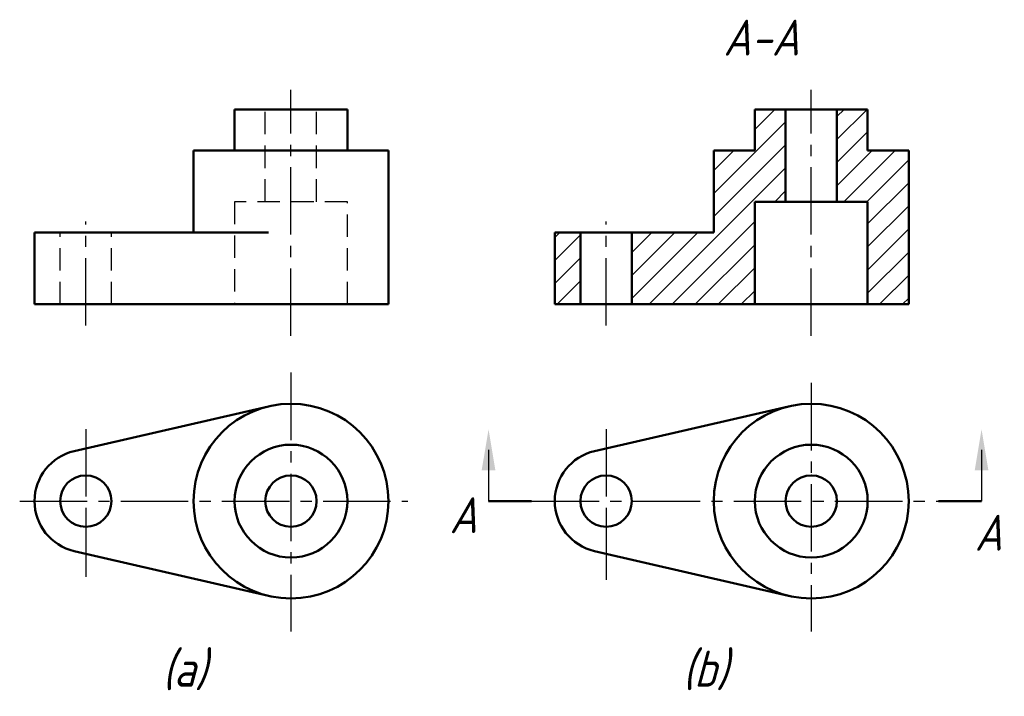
# Model space of a CAD drawing. Header units: millimetres. Extents: x 1119.5 to 1215.5, y 23.7 to 89.7.
import ezdxf

# ---------------------------------------------------------------- set-up
doc = ezdxf.new("R2010")
doc.units = ezdxf.units.MM
doc.header["$LTSCALE"] = 0.69
doc.linetypes.add('CENTER2', pattern=[28.575, 19.05, -3.175, 3.175, -3.175])
doc.linetypes.add('DASHED2', pattern=[9.525, 6.35, -3.175])
doc.layers.add('剖面线层', color=7, linetype='Continuous')
doc.layers.add('尺寸层', color=221, linetype='Continuous')
for name, color, linetype, lineweight in [('文字层', 227, 'Continuous', 20), ('点画线层', 3, 'CENTER2', 25), ('粗实线层', 7, 'Continuous', 50), ('虚线层', 2, 'DASHED2', 25)]:
    doc.layers.add(name, color=color, linetype=linetype, lineweight=lineweight)
doc.styles.add('工程斜体', font='gbeitc.shx', dxfattribs={"bigfont": 'gbcbig.shx'})

msp = doc.modelspace()

# ---------------------------------------------------------------- hatches: boundary and pattern name
at = {"layer": '剖面线层', "ltscale": 0.5}
h = msp.add_hatch(dxfattribs=at)
h.set_pattern_fill('ANSI31', scale=0.5, style=0)
h.set_pattern_definition([(45, (0, 8.1022), (-1.122532, 1.122532), [])])
h.paths.add_polyline_path([(1174.18, 68.962), (1171.68, 68.962), (1171.68, 61.962), (1174.18, 61.962)])
h.paths.add_polyline_path([(1179.18, 68.962), (1179.18, 61.962), (1191.18, 61.962), (1191.18, 71.962), (1194.18, 71.962), (1194.18, 80.962), (1191.18, 80.962), (1191.18, 76.962), (1187.18, 76.962), (1187.18, 68.962)])
h.paths.add_polyline_path([(1206.18, 76.962), (1202.18, 76.962), (1202.18, 80.962), (1199.18, 80.962), (1199.18, 71.962), (1202.18, 71.962), (1202.18, 61.962), (1206.18, 61.962)])

# ---------------------------------------------------------------- linework, layer by layer
for p, q in [((1125.961, 41.728), (1125.961, 35.38)), ((1176.68, 41.584), (1176.68, 35.092))]:
    msp.add_line(p, q, dxfattribs=at)
at = {"layer": '尺寸层', "color": 7, "ltscale": 0.5}
for points in [[(1165.222, 47.76), (1165.222, 42.76)], [(1213.283, 47.76), (1213.283, 42.76)]]:
    msp.add_lwpolyline(points, dxfattribs=at)
for points in [[(1165.888, 45.76), (1165.222, 49.76), (1164.555, 45.76)], [(1213.949, 45.76), (1213.283, 49.76), (1212.616, 45.76)]]:
    msp.add_solid(points, dxfattribs=at)
at = {"layer": '点画线层', "color": 7, "ltscale": 0.5}
for p, q in [((1145.961, 58.89), (1145.961, 82.857)), ((1196.68, 58.89), (1196.68, 82.857)), ((1125.961, 59.88), (1125.961, 70.032)), ((1176.68, 59.88), (1176.68, 70.032)), ((1145.961, 55.289), (1145.961, 30.043)), ((1196.68, 54.279), (1196.68, 30.043)), ((1125.961, 49.783), (1125.961, 41.728)), ((1176.68, 49.783), (1176.68, 41.584)), ((1119.516, 42.76), (1157.339, 42.76)), ((1169.422, 42.76), (1209.083, 42.76))]:
    msp.add_line(p, q, dxfattribs=at)
at = {"layer": '粗实线层', "color": 7, "ltscale": 0.5}
for p, q in [((1140.461, 76.962), (1140.461, 80.962)), ((1140.461, 80.962), (1145.961, 80.962)), ((1151.461, 80.962), (1145.961, 80.962)), ((1151.461, 76.962), (1151.461, 80.962)), ((1191.18, 76.962), (1191.18, 80.962)), ((1191.18, 80.962), (1196.68, 80.962)), ((1194.18, 71.962), (1194.18, 80.962)), ((1202.18, 80.962), (1196.68, 80.962)), ((1199.18, 71.962), (1199.18, 80.962)), ((1202.18, 76.962), (1202.18, 80.962)), ((1136.461, 68.962), (1136.461, 76.962)), ((1136.461, 76.962), (1155.461, 76.962)), ((1155.461, 76.962), (1155.461, 61.962)), ((1187.18, 68.962), (1187.18, 76.962)), ((1187.18, 76.962), (1191.18, 76.962)), ((1202.18, 76.962), (1206.18, 76.962)), ((1206.18, 76.962), (1206.18, 61.962)), ((1202.18, 71.962), (1191.18, 71.962)), ((1191.18, 71.962), (1191.18, 61.962)), ((1202.18, 61.962), (1202.18, 71.962)), ((1120.961, 61.962), (1120.961, 68.962)), ((1120.961, 68.962), (1143.758, 68.962)), ((1171.68, 61.962), (1171.68, 68.962)), ((1171.68, 68.962), (1187.18, 68.962)), ((1174.18, 61.962), (1174.18, 68.962)), ((1179.18, 61.962), (1179.18, 68.962)), ((1155.461, 61.962), (1120.961, 61.962)), ((1206.18, 61.962), (1171.68, 61.962)), ((1143.758, 52.001), (1124.836, 47.632)), ((1194.478, 52.001), (1175.555, 47.632)), ((1169.422, 42.76), (1165.222, 42.76)), ((1209.083, 42.76), (1213.283, 42.76)), ((1143.758, 33.519), (1124.836, 37.888)), ((1194.478, 33.519), (1175.555, 37.888))]:
    msp.add_line(p, q, dxfattribs=at)
for centre, radius in [((1145.961, 42.76), 9.5), ((1196.68, 42.76), 9.5), ((1145.961, 42.76), 5.5), ((1196.68, 42.76), 5.5), ((1125.961, 42.76), 2.5), ((1145.961, 42.76), 2.5), ((1176.68, 42.76), 2.5), ((1196.68, 42.76), 2.5)]:
    msp.add_circle(centre, radius, dxfattribs=at)
for centre in [(1125.961, 42.76), (1176.68, 42.76)]:
    msp.add_arc(centre, 5, 103.00219, 256.99781, dxfattribs=at)
at = {"layer": '虚线层', "color": 7, "ltscale": 0.5}
for p, q in [((1143.461, 71.962), (1143.461, 80.962)), ((1148.461, 71.962), (1148.461, 80.962)), ((1151.461, 71.962), (1140.461, 71.962)), ((1140.461, 71.962), (1140.461, 61.962)), ((1151.461, 61.962), (1151.461, 71.962)), ((1123.461, 61.962), (1123.461, 68.962)), ((1128.461, 61.962), (1128.461, 68.962))]:
    msp.add_line(p, q, dxfattribs=at)

# ---------------------------------------------------------------- texts
at = {"layer": '文字层', "color": 7, "ltscale": 0.5, "char_height": 3.5, "width": 4.87277, "attachment_point": 1, "style": '工程斜体'}
for s, insert in [('A-A', (1188.121, 89.715)), ('A', (1161.42, 43.135)), ('A', (1212.619, 41.426)), ('(a)', (1133.423, 28.155)), ('(b)', (1184.143, 28.155))]:
    msp.add_mtext(s, dxfattribs=dict(at, insert=insert))

doc.saveas('drawing.dxf')
